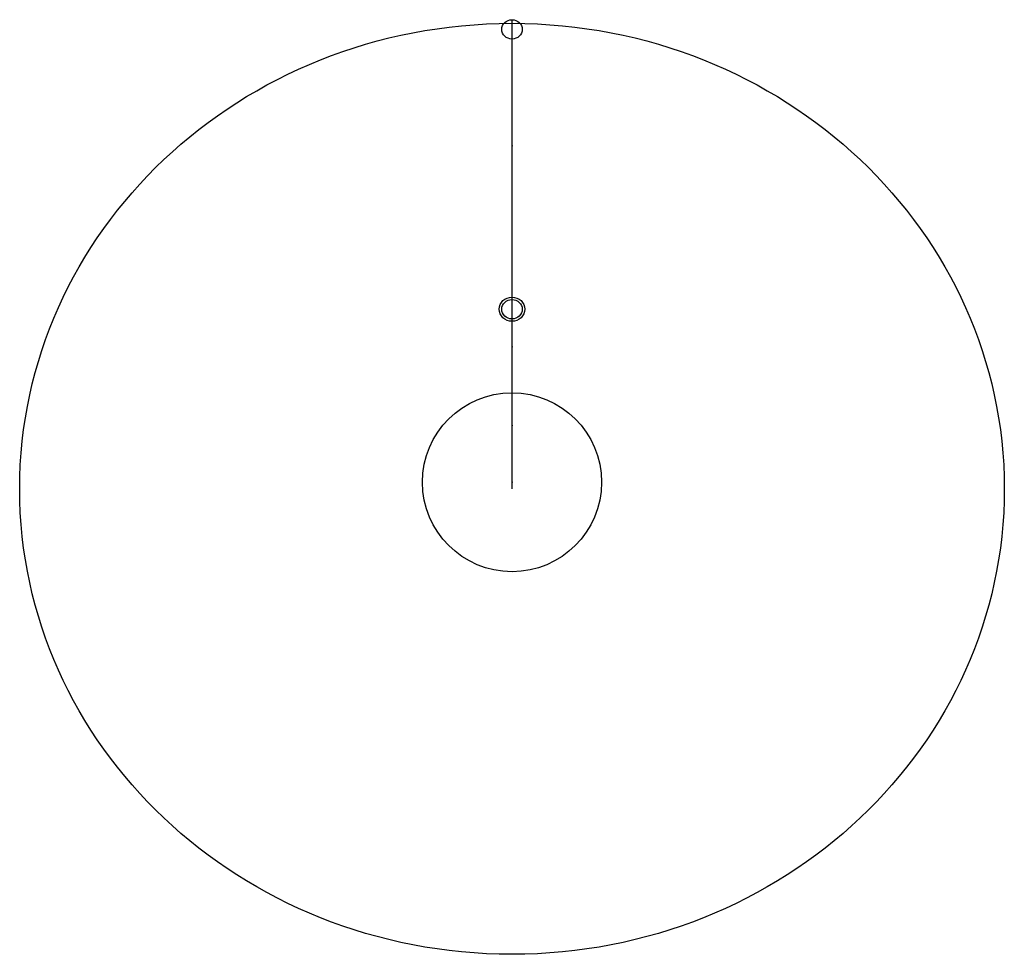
# Model space of a CAD drawing. Header units: centimetres. Extents: x -19.2 to 19.2, y -18.5 to 18.1.
import ezdxf

# ---------------------------------------------------------------- set-up
doc = ezdxf.new("R2010")
doc.units = ezdxf.units.CM
doc.header["$MEASUREMENT"] = 0
for name, color, linetype in [('Blue Skies - Simplified 3D v2_Sketch1', 7, 'Continuous'), ('Blue Skies - Simplified 3D v2_Sketch2', 7, 'Continuous'), ('Blue Skies - Simplified 3D v2_Sketch3', 7, 'Continuous'), ('Blue Skies - Simplified 3D v2_Sketch4', 7, 'Continuous')]:
    doc.layers.add(name, color=color, linetype=linetype)

msp = doc.modelspace()

# ---------------------------------------------------------------- linework, layer by layer
at = {"layer": 'Blue Skies - Simplified 3D v2_Sketch1'}
msp.add_circle((0, 0), 3.5, dxfattribs=at)
msp.add_point((0, 0), dxfattribs=at)
at = {"layer": 'Blue Skies - Simplified 3D v2_Sketch2'}
for p, q in [((0, 5.648, 1.612), (0, 6.765, 4.855)), ((0, 0, 0.6), (0, 4.23, 0.6)), ((0, 0, 0.6), (0, 0, 1.1)), ((0, 0, 0.6), (0, 0))]:
    msp.add_line(p, q, dxfattribs=at)
at = {"layer": 'Blue Skies - Simplified 3D v2_Sketch2', "extrusion": (1, 0, 0)}
msp.add_arc((4.23, 2.1), 1.5, 270, 341, dxfattribs=at)
at = {"layer": 'Blue Skies - Simplified 3D v2_Sketch2'}
for p in [(0, 5.3, 0.6), (0, 0)]:
    msp.add_point(p, dxfattribs=at)
at = {"layer": 'Blue Skies - Simplified 3D v2_Sketch3', "extrusion": (0, 0.325568, 0.945519)}
for radius in [0.5, 0.4]:
    msp.add_circle((0, -4.816, 6.793), radius, dxfattribs=at)
at = {"layer": 'Blue Skies - Simplified 3D v2_Sketch3'}
msp.add_point((0, 2.212, 6.423), dxfattribs=at)
at = {"layer": 'Blue Skies - Simplified 3D v2_Sketch4'}
for p, q in [((0, 17.944, 36.552), (0, 18.086, 36.503)), ((0, -0.257, 42.82), (0, 17.944, 36.552))]:
    msp.add_line(p, q, dxfattribs=at)
at = {"layer": 'Blue Skies - Simplified 3D v2_Sketch4', "extrusion": (0, 0.325568, 0.945519)}
for centre, radius in [((0, 14.184, 40.403), 19.25), ((0, -4.816, 40.403), 0.4)]:
    msp.add_circle(centre, radius, dxfattribs=at)
at = {"layer": 'Blue Skies - Simplified 3D v2_Sketch4'}
msp.add_point((0, 13.154, 38.202), dxfattribs=at)

doc.saveas('drawing.dxf')
